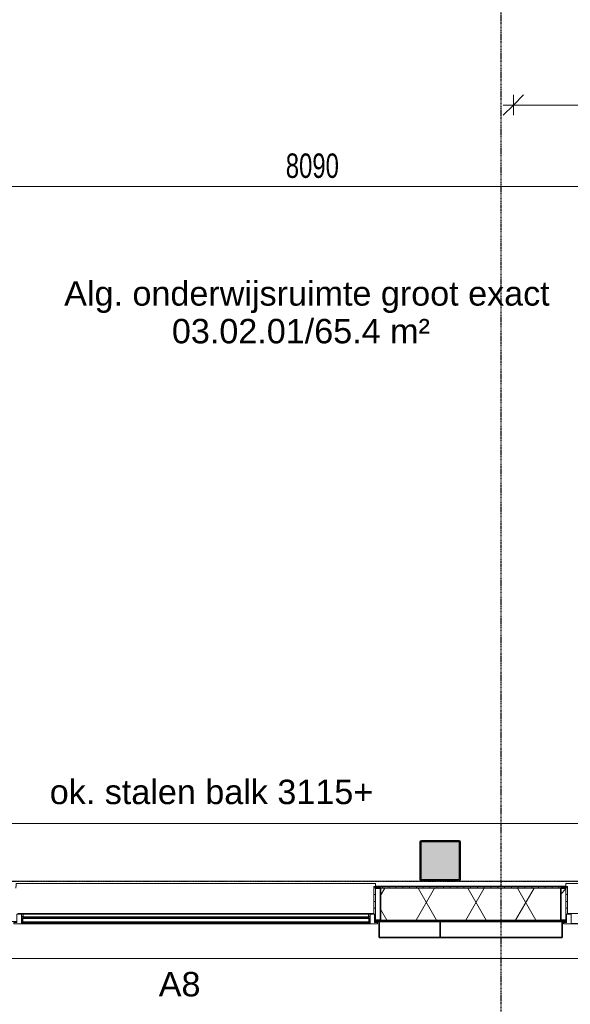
# Model space of a CAD drawing. Header units: millimetres. Extents: x -80560 to 110805, y -11020 to 52719.
# Tile 9 of 145: x 36747 to 40804, y 9092 to 16346. Entities that reach past the tile are written whole.
import ezdxf

# ---------------------------------------------------------------- set-up
doc = ezdxf.new("R2010")
doc.units = ezdxf.units.MM
for name, pattern in [('CENTER2', [20, 8, -4, 4, -4]), ('DASHED2', [6, 4, -2]), ('DASHED2-1', [3, 2, -1])]:
    doc.linetypes.add(name, pattern=pattern)
for name, color, linetype, lineweight in [('A-ANNO-DIMS', 211, 'Continuous', 9), ('A-ANNO-DIMS-100', 211, 'Continuous', 9), ('A-AREA-IDEN', 2, 'Continuous', 9), ('A-DETL-HDLN', 90, 'DASHED2', 18), ('A-FLOR-OVHD', 1, 'DASHED2-1', 18), ('A-GENM', 13, 'Continuous', 18), ('A-GLAZ', 151, 'Continuous', 18), ('A-GLAZ-IDEN', 152, 'Continuous', 18), ('A-GLAZ-SILL', 1, 'Continuous', 18), ('A-WALL', 113, 'Continuous', 35), ('A-WALL-PATT', 111, 'Continuous', 35), ('G-ANNO-TEXT', 231, 'Continuous', 9), ('S-COLS', 52, 'Continuous', 18), ('S-GRID', 1, 'Continuous', 9)]:
    doc.layers.add(name, color=color, linetype=linetype, lineweight=lineweight)
doc.styles.add('Arial', font='arial.ttf', dxfattribs={"height": 180})
doc.styles.add('Arial_5', font='arial.ttf', dxfattribs={"width": 0.7, "height": 180})
doc.dimstyles.new('n3o_1_8', dxfattribs={"dimscale": 304.8, "dimtxt": 183.646692, "dimasz": 0.492126, "dimexe": 0.246063, "dimexo": 0.0625, "dimgap": 0.032808, "dimtad": 1, "dimdec": 0, "dimdsep": 46, "dimtxsty": 'Arial_5', "dimblk1": 'OBLIQUE', "dimblk2": 'OBLIQUE', "dimsah": 1, "dimcen": 0.09, "dimdle": 0.246063, "dimazin": 0, "dimtfac": 1, "dimtdec": 4, "dimtix": 1, "dimtmove": 0, "dimatfit": 3, "dimfxl": 0.246063, "dimfxlon": 1, "dimtvp": 1, "dimtolj": 1, "dimtzin": 0, "dimarcsym": 2})
doc.dimstyles.new('n3o_1_8_3', dxfattribs={"dimscale": 304.8, "dimtxt": 183.646692, "dimasz": 0.492126, "dimexe": 0.246063, "dimexo": 0.0625, "dimgap": 0.032808, "dimtad": 1, "dimdec": 0, "dimdsep": 46, "dimtxsty": 'Arial_5', "dimblk1": 'OBLIQUE', "dimblk2": 'OBLIQUE', "dimsah": 1, "dimcen": 0.09, "dimdle": 0.246063, "dimazin": 0, "dimtfac": 1, "dimtdec": 4, "dimtix": 1, "dimtmove": 0, "dimatfit": 3, "dimfxl": 0.246063, "dimfxlon": 1, "dimtvp": 1, "dimtolj": 1, "dimtzin": 0, "dimarcsym": 2})
pattern_1 = [(45, (0, 0), (-141.4214, 141.4214), [])]
pattern_2 = [(0, (0, 0), (0, 50), [])]

# ---------------------------------------------------------------- blocks, each defined once
blk = doc.blocks.new('NLRS_28_SCO_UN_staalkolom koker betongevuld_gen_CGA - kolom A-V279-DO_03 derde verdieping')
at = {"layer": 'S-COLS', "lineweight": 5}
h = blk.add_hatch(dxfattribs=at)
h.set_pattern_fill('FP_142', color=256, style=0, pattern_type=2)
h.set_pattern_definition([(45, (-14950, -10150), (-99.9997, 99.9997), []), (45, (-14865, -10150), (-99.9997, 99.9997), []), (45, (-14860, -10150), (-99.9997, 99.9997), []), (45, (-14855, -10150), (-99.9997, 99.9997), []), (45, (-14850, -10150), (-99.9997, 99.9997), []), (45, (-14845, -10150), (-99.9997, 99.9997), []), (45, (-14840, -10150), (-99.9997, 99.9997), []), (45, (-14835, -10150), (-99.9997, 99.9997), [])])
h.paths.add_polyline_path([(138, -150), (146.5, -146.5), (150, -138), (150, 138), (146.5, 146.5), (138, 150), (-138, 150), (-146.5, 146.5), (-150, 138), (-150, -138), (-146.5, -146.5), (-138, -150)], flags=0)
h.paths.add_polyline_path([(-134, -142), (-139.7, -139.7), (-142, -134), (-142, 134), (-139.7, 139.7), (-134, 142), (134, 142), (139.7, 139.7), (142, 134), (142, -134), (139.7, -139.7), (134, -142)], flags=0)
at = {"layer": 'S-COLS', "lineweight": 9}
blk.add_hatch(color=256, dxfattribs=at).paths.add_polyline_path([(134, -142), (139.7, -139.7), (142, -134), (142, 134), (139.7, 139.7), (134, 142), (-134, 142), (-139.7, 139.7), (-142, 134), (-142, -134), (-139.7, -139.7), (-134, -142)], flags=0)
at = {"layer": 'S-COLS'}
for p, q in [((138, 150), (-138, 150)), ((-150, 138), (-150, -138)), ((-142, -134), (-142, 134)), ((-134, 142), (134, 142)), ((142, 134), (142, -134)), ((150, -138), (150, 138)), ((134, -142), (-134, -142)), ((-138, -150), (138, -150))]:
    blk.add_line(p, q, dxfattribs=at)
at = {"layer": 'S-COLS', "lineweight": 35}
for p, q in [((-142, 134), (-142, -134)), ((134, 142), (-134, 142)), ((142, -134), (142, 134)), ((-134, -142), (134, -142))]:
    blk.add_line(p, q, dxfattribs=at)
at = {"layer": 'S-COLS'}
for centre, radius, start, end in [((-138, 138), 12, 90, 180), ((138, 138), 12, 0, 90), ((-134, 134), 8, 90, 180), ((134, 134), 8, 0, 90), ((-138, -138), 12, 180, 270), ((-134, -134), 8, 180, 270), ((134, -134), 8, 270, 0), ((138, -138), 12, 270, 360)]:
    blk.add_arc(centre, radius, start, end, dxfattribs=at)
at = {"layer": 'S-COLS', "lineweight": 35}
for centre, start, end in [((-134, 134), 90, 180), ((134, 134), 360, 90), ((-134, -134), 180, 270), ((134, -134), 270, 360)]:
    blk.add_arc(centre, 8, start, end, dxfattribs=at)
blk = doc.blocks.new('19112_SW_LeonardoCollege_R2020_rvt-1-DO_03 derde verdieping')
at = {"color": 250, "lineweight": 9}
blk.add_blockref('NLRS_28_SCO_UN_staalkolom koker betongevuld_gen_CGA - kolom A-V279-DO_03 derde verdieping', (14950, 10150), dxfattribs=at)
blk = doc.blocks.new('Basic Wall _ 41_WA_n3o_cladding_vertikaal_random_100mm_oorspronkelijk - ___-31301049-DO_03 derde verdieping')
at = {"layer": 'A-WALL', "lineweight": 18}
for p, q in [((14468, 9701), (14473, 9701)), ((14468, 9699), (14500, 9699)), ((15850, 9699), (15882, 9699)), ((15877, 9701), (15882, 9701)), ((53921, 9429), (9429, 9429))]:
    blk.add_line(p, q, dxfattribs=at)
blk = doc.blocks.new('merk 1800 draaikiep - std-33586350-DO_03 derde verdieping')
at = {"layer": 'A-GLAZ'}
for p, q in [((-890, 10), (-868, 10)), ((-890, 0), (-890, 10)), ((-868, 72), (-834, 72)), ((-868, 10), (-868, 72)), ((-834, 72), (-834, 4)), ((-834, 4), (-812, 4)), ((-812, 4), (-812, 0)), ((-39, 4), (-17, 4)), ((-39, 0), (-39, 4)), ((-17, 72), (17, 72)), ((-17, 4), (-17, 72)), ((17, 72), (17, 4)), ((17, 4), (39, 4)), ((39, 4), (39, 0)), ((812, 4), (834, 4)), ((812, 0), (812, 4)), ((834, 72), (868, 72)), ((834, 4), (834, 72)), ((868, 72), (868, 10)), ((868, 10), (890, 10)), ((890, 10), (890, 0)), ((-812, 0), (-890, 0)), ((39, 0), (-39, 0)), ((890, 0), (812, 0))]:
    blk.add_line(p, q, dxfattribs=at)
at = {"layer": 'A-GLAZ-SILL'}
for p, q in [((-812, 4), (-39, 4)), ((-812, 0), (-39, 0)), ((17, 72), (67, 72)), ((39, 4), (812, 4)), ((39, 0), (812, 0)), ((784, 72), (834, 72))]:
    blk.add_line(p, q, dxfattribs=at)
blk = doc.blocks.new('merk 2700 vast glas - std-31567341-DO_03 derde verdieping')
at = {"layer": 'A-GLAZ'}
for p, q in [((-1262, 0), (-1340, 0)), ((-1340, 0), (-1340, -10)), ((-1262, -4), (-1262, 0)), ((1340, 0), (1262, 0)), ((1262, 0), (1262, -4)), ((1340, -10), (1340, 0)), ((-1340, -10), (-1318, -10)), ((-1318, -10), (-1318, -72)), ((-1318, -72), (-1284, -72)), ((-1284, -72), (-1284, -4)), ((-1284, -4), (-1262, -4)), ((1262, -4), (1284, -4)), ((1284, -4), (1284, -72)), ((1284, -72), (1318, -72)), ((1318, -72), (1318, -10)), ((1318, -10), (1340, -10))]:
    blk.add_line(p, q, dxfattribs=at)
at = {"layer": 'A-GLAZ-SILL'}
for p, q in [((1262, 0), (-1262, 0)), ((1262, -4), (-1262, -4))]:
    blk.add_line(p, q, dxfattribs=at)
blk = doc.blocks.new('NLRS_41_GM_WPB_spouwlat-SH_generiek_ISR - 235x38-V8-DO_03 derde verdieping')
at = {"layer": 'A-GENM'}
h = blk.add_hatch(dxfattribs=at)
h.set_pattern_fill('FP_58', color=256, style=0, pattern_type=2)
h.set_pattern_definition(pattern_1)
h.paths.add_polyline_path([(14511, 9713), (14511, 9948), (14473, 9948), (14473, 9713)], flags=0)
for p, q in [((14511, 9948), (14473, 9948)), ((14473, 9948), (14473, 9713)), ((14511, 9713), (14511, 9948)), ((14473, 9713), (14511, 9713))]:
    blk.add_line(p, q, dxfattribs=at)
blk = doc.blocks.new('41_dagkanten_SH_generiek_ISR - 12x204_5-V9-DO_03 derde verdieping')
at = {"layer": 'A-GENM'}
h = blk.add_hatch(dxfattribs=at)
h.set_pattern_fill('FP_59', color=256, style=0, pattern_type=2)
h.set_pattern_definition(pattern_2)
h.paths.add_polyline_path([(14473, 9756), (14473, 9960.5), (14461, 9960.5), (14461, 9756), (14468, 9756)], flags=0)
for p, q in [((14473, 9960.5), (14461, 9960.5)), ((14461, 9960.5), (14461, 9756)), ((14473, 9756), (14473, 9960.5)), ((14468, 9756), (14473, 9756))]:
    blk.add_line(p, q, dxfattribs=at)
blk = doc.blocks.new('NLRS_41_GM_WPB_spouwlat-SH_generiek_ISR - 235x38-V11-DO_03 derde verdieping')
at = {"layer": 'A-GENM'}
h = blk.add_hatch(dxfattribs=at)
h.set_pattern_fill('FP_56', color=256, style=0, pattern_type=2)
h.set_pattern_definition(pattern_1)
h.paths.add_polyline_path([(15877, 9713), (15877, 9948), (15839, 9948), (15839, 9713)], flags=0)
for p, q in [((15877, 9948), (15839, 9948)), ((15839, 9948), (15839, 9713)), ((15877, 9713), (15877, 9948)), ((15839, 9713), (15877, 9713))]:
    blk.add_line(p, q, dxfattribs=at)
blk = doc.blocks.new('41_dagkanten_SH_generiek_ISR - 12x204_5-V14-DO_03 derde verdieping')
at = {"layer": 'A-GENM'}
h = blk.add_hatch(dxfattribs=at)
h.set_pattern_fill('FP_59', color=256, style=0, pattern_type=2)
h.set_pattern_definition(pattern_2)
h.paths.add_polyline_path([(15877, 9756), (15889, 9756), (15889, 9960.5), (15877, 9960.5), (15877, 9922.4)], flags=0)
for p, q in [((15889, 9960.5), (15877, 9960.5)), ((15877, 9960.5), (15877, 9756)), ((15889, 9756), (15889, 9960.5)), ((15877, 9756), (15882, 9756))]:
    blk.add_line(p, q, dxfattribs=at)
blk = doc.blocks.new('30_n3o_RT72_glas met glaslat - Type 1-33617470-DO_03 derde verdieping')
at = {"layer": 'A-GENM'}
for points in [[(1279, -5), (-1279, -5), (-1279, -11), (1279, -11)], [(1279, -35), (-1279, -35), (-1279, -41), (1279, -41)]]:
    blk.add_hatch(color=256, dxfattribs=at).paths.add_polyline_path(points, flags=0)
for p, q in [((1279, -5), (-1279, -5)), ((-1279, -5), (-1279, -11)), ((-1275, -5), (-1279, -5)), ((-1279, -5), (-1279, -41)), ((-1279, -11), (1279, -11)), ((1279, -35), (-1279, -35)), ((-1279, -35), (-1279, -41)), ((-1279, -41), (1279, -41)), ((-1279, -41), (-1275, -41)), ((-1275, -41), (-1275, -5)), ((1279, -5), (1275, -5)), ((1275, -5), (1275, -41)), ((1275, -41), (1279, -41)), ((1279, -11), (1279, -5)), ((1279, -41), (1279, -5)), ((1279, -41), (1279, -35))]:
    blk.add_line(p, q, dxfattribs=at)
blk = doc.blocks.new('DPWP_30_n3o_RT72_glas met glaslat Frame1 - Type 1-33617473-DO_03 derde verdieping')
at = {"layer": 'A-GENM'}
for p, q in [((-1272, -7.8), (-1284, -15)), ((-1284, -27), (-1272, -27)), ((1272, -7.8), (-1272, -7.8)), ((-1272, -7.8), (-1272, -27)), ((-1272, -27), (-1272, -7.8)), ((-1272, -27), (1272, -27)), ((1272, -27), (1272, -7.8)), ((1284, -15), (1272, -7.8)), ((1272, -7.8), (1272, -27)), ((1272, -27), (1284, -27))]:
    blk.add_line(p, q, dxfattribs=at)
blk = doc.blocks.new('NLRS_42_GM_ISR_vensterbank_kunststeen-SH_generiek_ISR - 220x20-V321-DO_03 derde verdieping')
at = {"layer": 'A-GENM'}
for p, q in [((-873, 199.5), (-873, 220)), ((-873, 220), (873, 220)), ((873, 220), (873, 199.5)), ((11, 0), (-861, 0)), ((861, 0), (840, 0))]:
    blk.add_line(p, q, dxfattribs=at)
blk = doc.blocks.new('NLRS_42_GM_ISR_vensterbank_kunststeen-SH_generiek_ISR - 220x20-33891699-DO_03 derde verdieping')
at = {"layer": 'A-GENM'}
for p, q in [((-1323, 199.5), (-1323, 220)), ((-1323, 220), (1323, 220)), ((1323, 220), (1323, 199.5)), ((1311, 0), (-1311, 0))]:
    blk.add_line(p, q, dxfattribs=at)
blk = doc.blocks.new('DIMBLOCK293-DO_03 derde verdieping')
at = {"layer": 'A-ANNO-DIMS-100'}
for p, q in [((34855.3, 15116.7), (34930.3, 15191.7)), ((34855.3, 15191.7), (34855.3, 15041.7)), ((34855.3, 15116.7), (34855.3, 15191.7)), ((42944.8, 15116.7), (43019.8, 15191.7)), ((42944.8, 15191.7), (42944.8, 15041.7)), ((42944.8, 15116.7), (42944.8, 15191.7)), ((34780.3, 15116.7), (42944.8, 15116.7)), ((34855.3, 15116.7), (34780.3, 15041.7)), ((42944.8, 15116.7), (42869.8, 15041.7))]:
    blk.add_line(p, q, dxfattribs=at)
at = {"layer": 'A-ANNO-DIMS-100', "color": 0, "insert": (38707.9, 15360.4), "char_height": 180, "width": 461.094, "attachment_point": 1, "line_spacing_factor": 0.941778, "style": 'Arial_5'}
blk.add_mtext('8090', dxfattribs=at)
blk = doc.blocks.new('_Oblique')
at = {"color": 0, "linetype": 'ByBlock', "lineweight": -2}
blk.add_line((-0.5, -0.5), (0.5, 0.5), dxfattribs=at)
blk = doc.blocks.new('DIMBLOCK472-DO_03 derde verdieping')
at = {"layer": 'A-ANNO-DIMS-100'}
for p, q in [((40384.8, 15716.7), (40459.8, 15791.7)), ((40384.8, 15791.7), (40384.8, 15641.7)), ((40384.8, 15716.7), (40384.8, 15791.7)), ((42434.8, 15716.7), (42509.8, 15791.7)), ((42434.8, 15791.7), (42434.8, 15641.7)), ((42434.8, 15716.7), (42434.8, 15791.7)), ((40309.8, 15716.7), (42434.8, 15716.7)), ((40384.8, 15716.7), (40309.8, 15641.7)), ((42434.8, 15716.7), (42359.8, 15641.7))]:
    blk.add_line(p, q, dxfattribs=at)
at = {"layer": 'A-ANNO-DIMS-100', "color": 0, "insert": (41217.7, 15960.4), "char_height": 180, "width": 461.094, "attachment_point": 1, "line_spacing_factor": 0.941778, "style": 'Arial_5'}
blk.add_mtext('2050', dxfattribs=at)

msp = doc.modelspace()

# ---------------------------------------------------------------- hatches: boundary and pattern name
at = {"layer": 'A-WALL-PATT', "lineweight": 18}
h = msp.add_hatch(dxfattribs=at)
h.set_pattern_fill('FP_2', color=256, style=0, pattern_type=2)
h.set_pattern_definition([(60, (24894.82, 0), (-274.963, 158.75), []), (120, (24894.82, 0), (-274.963, -158.75), [])])
h.paths.add_polyline_path([(75383.8, 9713), (75383.8, 9948), (74955.8, 9948), (74955.8, 9713), (75361.2, 9713)], flags=0)
h.paths.add_polyline_path([(78531.8, 9713), (78531.8, 9948), (77205.8, 9948), (77205.8, 9713), (78297.9, 9713)], flags=0)
h.paths.add_polyline_path([(73011.8, 9713), (73133.8, 9713), (73133.8, 9948), (72255.8, 9948), (72255.8, 9713), (72424.4, 9713)], flags=0)
h.paths.add_polyline_path([(71249.8, 9713), (71333.8, 9713), (71333.8, 9948), (69555.8, 9948), (69555.8, 9713), (70075.1, 9713)], flags=0)
h.paths.add_polyline_path([(67725.7, 9713), (67733.8, 9713), (67733.8, 9948), (65055.8, 9948), (65055.8, 9713), (67138.3, 9713)], flags=0)
h.paths.add_polyline_path([(62333.8, 9713), (62333.8, 9948), (61455.8, 9948), (61455.8, 9713), (62145.9, 9713)], flags=0)
h.paths.add_polyline_path([(59633.8, 9713), (59633.8, 9948), (59205.8, 9948), (59205.8, 9713), (59502.9, 9713)], flags=0)
h.paths.add_polyline_path([(57383.8, 9713), (57383.8, 9948), (55005.9, 9948), (55005.9, 9713), (57153.5, 9713)], flags=0)
h.paths.add_polyline_path([(54083.9, 9713), (54083.9, 9948), (53355.8, 9948), (53355.8, 9713), (53923.1, 9713)], flags=0)
h.paths.add_polyline_path([(52433.8, 9713), (52433.8, 9948), (50655.8, 9948), (50655.8, 9713), (51867.4, 9713)], flags=0)
h.paths.add_polyline_path([(47756, 9713), (47933.8, 9713), (47933.8, 9948), (47055.8, 9948), (47055.8, 9713), (47168.7, 9713)], flags=0)
h.paths.add_polyline_path([(45994, 9713), (46133.8, 9713), (46133.8, 9948), (45255.8, 9948), (45255.8, 9713), (45406.6, 9713)], flags=0)
h.paths.add_polyline_path([(44333.8, 9713), (44333.8, 9948), (42555.8, 9948), (42555.8, 9713), (44231.9, 9713)], flags=0)
h.paths.add_polyline_path([(40707.9, 9713), (40733.8, 9713), (40733.8, 9948), (39405.8, 9948), (39405.8, 9713), (40120.5, 9713)], flags=0)
h.paths.add_polyline_path([(36683.8, 9713), (36683.8, 9948), (34607.8, 9948), (34607.8, 9713), (36596.5, 9713)], flags=0)
h = msp.add_hatch(dxfattribs=at)
h.set_pattern_fill('FP_55', color=256, angle=90, style=0, pattern_type=2)
h.set_pattern_definition([(90, (56569.82, 9701), (-50, -2e-13), [])])
h.paths.add_polyline_path([(77205.8, 9948), (78296.8, 9948), (78296.8, 9960.5), (77167.8, 9960.5), (77167.8, 9948)], flags=0)
h.paths.add_polyline_path([(75421.8, 9948), (75421.8, 9960.5), (74917.8, 9960.5), (74917.8, 9948), (75383.8, 9948)], flags=0)
h.paths.add_polyline_path([(73133.8, 9948), (73171.8, 9948), (73171.8, 9960.5), (72217.8, 9960.5), (72217.8, 9948), (73011.8, 9948)], flags=0)
h.paths.add_polyline_path([(71371.8, 9948), (71371.8, 9960.5), (69517.8, 9960.5), (69517.8, 9948), (71333.8, 9948)], flags=0)
h.paths.add_polyline_path([(67771.8, 9948), (67771.8, 9960.5), (65017.8, 9960.5), (65017.8, 9948), (67733.8, 9948)], flags=0)
h.paths.add_polyline_path([(62371.8, 9948), (62371.8, 9960.5), (61417.8, 9960.5), (61417.8, 9948), (62333.8, 9948)], flags=0)
h.paths.add_polyline_path([(57153.5, 9948), (57421.8, 9948), (57421.8, 9960.5), (54967.9, 9960.5), (54967.9, 9948), (56566.2, 9948)], flags=0)
h.paths.add_polyline_path([(59502.9, 9948), (59671.8, 9948), (59671.8, 9960.5), (59167.8, 9960.5), (59167.8, 9948), (59205.8, 9948)], flags=0)
h.paths.add_polyline_path([(51573.7, 9948), (52471.8, 9948), (52471.8, 9960.5), (50617.8, 9960.5), (50617.8, 9948), (51426.9, 9948)], flags=0)
h.paths.add_polyline_path([(54121.9, 9948), (54121.9, 9960.5), (53317.8, 9960.5), (53317.8, 9948), (54083.9, 9948)], flags=0)
h.paths.add_polyline_path([(47971.8, 9948), (47971.8, 9960.5), (47017.8, 9960.5), (47017.8, 9948), (47933.8, 9948)], flags=0)
h.paths.add_polyline_path([(46171.8, 9948), (46171.8, 9960.5), (45217.8, 9960.5), (45217.8, 9948), (46133.8, 9948)], flags=0)
h.paths.add_polyline_path([(44371.8, 9948), (44371.8, 9960.5), (42517.8, 9960.5), (42517.8, 9948), (44333.8, 9948)], flags=0)
h.paths.add_polyline_path([(40771.8, 9948), (40771.8, 9960.5), (39367.8, 9960.5), (39367.8, 9948), (40733.8, 9948)], flags=0)
h.paths.add_polyline_path([(36596.5, 9948), (36721.8, 9948), (36721.8, 9960.5), (34842.8, 9960.5), (34842.8, 9948), (36009.1, 9948)], flags=0)
h = msp.add_hatch(dxfattribs=at)
h.set_pattern_fill('FP_54', color=256, style=0, pattern_type=2)
h.set_pattern_definition([(0, (56569.82, 9701), (2e-14, 50), [])])
h.paths.add_polyline_path([(78543.8, 9701), (78543.8, 9713), (77167.8, 9713), (77167.8, 9701), (78297.9, 9701)], flags=0)
h.paths.add_polyline_path([(74917.8, 9701), (75421.8, 9701), (75421.8, 9713), (74917.8, 9713)], flags=0)
h.paths.add_polyline_path([(71371.8, 9701), (71371.8, 9713), (69517.8, 9713), (69517.8, 9701), (71249.8, 9701)], flags=0)
h.paths.add_polyline_path([(72217.8, 9701), (73171.8, 9701), (73171.8, 9713), (72217.8, 9713)], flags=0)
h.paths.add_polyline_path([(66551, 9701), (67771.8, 9701), (67771.8, 9713), (65017.8, 9713), (65017.8, 9701), (65376.3, 9701)], flags=0)
h.paths.add_polyline_path([(61852.3, 9701), (62371.8, 9701), (62371.8, 9713), (61417.8, 9713), (61417.8, 9701), (61558.6, 9701)], flags=0)
h.paths.add_polyline_path([(59209.2, 9701), (59671.8, 9701), (59671.8, 9713), (59167.8, 9713), (59167.8, 9701)], flags=0)
h.paths.add_polyline_path([(56566.2, 9701), (57421.8, 9701), (57421.8, 9713), (54967.9, 9713), (54967.9, 9701), (55978.8, 9701)], flags=0)
h.paths.add_polyline_path([(53335.8, 9701), (54121.9, 9701), (54121.9, 9713), (53317.8, 9713), (53317.8, 9701)], flags=0)
h.paths.add_polyline_path([(52454.8, 9701), (52471.8, 9701), (52471.8, 9713), (50617.8, 9713), (50617.8, 9701), (51867.4, 9701)], flags=0)
h.paths.add_polyline_path([(47756, 9701), (47971.8, 9701), (47971.8, 9713), (47017.8, 9713), (47017.8, 9701), (47168.7, 9701)], flags=0)
h.paths.add_polyline_path([(45406.6, 9701), (46171.8, 9701), (46171.8, 9713), (45217.8, 9713), (45217.8, 9701)], flags=0)
h.paths.add_polyline_path([(42517.8, 9701), (44371.8, 9701), (44371.8, 9713), (42517.8, 9713)], flags=0)
h.paths.add_polyline_path([(40707.9, 9701), (40771.8, 9701), (40771.8, 9713), (39367.8, 9713), (39367.8, 9701), (40120.5, 9701)], flags=0)
h.paths.add_polyline_path([(36009.1, 9701), (36721.8, 9701), (36721.8, 9713), (34595.8, 9713), (34595.8, 9701), (35421.8, 9701)], flags=0)

# ---------------------------------------------------------------- linework, layer by layer
at = {"layer": 'A-DETL-HDLN'}
for p, q in [((34894.8, 10425), (46694.8, 10425)), ((46694.8, 10000), (34894.8, 10000))]:
    msp.add_line(p, q, dxfattribs=at)
at = {"layer": 'A-FLOR-OVHD'}
msp.add_line((34323.8, 9429), (78815.8, 9429), dxfattribs=at)
at = {"layer": 'A-WALL'}
for p, q in [((40771.8, 9960.5), (39367.8, 9960.5)), ((39367.8, 9960.5), (39367.8, 9948)), ((39367.8, 9948), (39405.8, 9948)), ((39405.8, 9948), (39405.8, 9713)), ((40733.8, 9713), (40733.8, 9948)), ((40733.8, 9948), (40771.8, 9948)), ((40771.8, 9948), (40771.8, 9960.5)), ((39405.8, 9713), (39367.8, 9713)), ((39367.8, 9713), (39367.8, 9701)), ((39367.8, 9701), (40771.8, 9701)), ((39394.8, 9701), (39394.8, 9584)), ((39844.8, 9584), (39844.8, 9701)), ((40771.8, 9713), (40733.8, 9713)), ((40744.8, 9584), (40744.8, 9701)), ((40771.8, 9701), (40771.8, 9713)), ((39394.8, 9584), (40744.8, 9584))]:
    msp.add_line(p, q, dxfattribs=at)
at = {"layer": 'A-WALL', "lineweight": 18}
for p, q in [((39405.8, 9948), (40733.8, 9948)), ((39367.8, 9713), (39362.8, 9713)), ((39405.8, 9713), (40733.8, 9713)), ((40776.8, 9713), (40771.8, 9713))]:
    msp.add_line(p, q, dxfattribs=at)
at = {"layer": 'S-GRID', "linetype": 'CENTER2', "lineweight": 25}
for p, q in [((40294.8, 4383.3), (40294.8, 52119.1)), ((29945.3, 10000), (110204.9, 10000))]:
    msp.add_line(p, q, dxfattribs=at)

# ---------------------------------------------------------------- block references
at = {"color": 250, "lineweight": 5}
msp.add_blockref('19112_SW_LeonardoCollege_R2020_rvt-1-DO_03 derde verdieping', (24894.8, 0), dxfattribs=at)
at = {"layer": 'A-GENM'}
for name, p in [('NLRS_42_GM_ISR_vensterbank_kunststeen-SH_generiek_ISR - 220x20-33891699-DO_03 derde verdieping', (38044.8, 9761)), ('41_dagkanten_SH_generiek_ISR - 12x204_5-V9-DO_03 derde verdieping', (24894.8, 0)), ('NLRS_41_GM_WPB_spouwlat-SH_generiek_ISR - 235x38-V8-DO_03 derde verdieping', (24894.8, 0)), ('NLRS_41_GM_WPB_spouwlat-SH_generiek_ISR - 235x38-V11-DO_03 derde verdieping', (24894.8, 0)), ('NLRS_42_GM_ISR_vensterbank_kunststeen-SH_generiek_ISR - 220x20-V321-DO_03 derde verdieping', (41644.8, 9761)), ('41_dagkanten_SH_generiek_ISR - 12x204_5-V14-DO_03 derde verdieping', (24894.8, 0))]:
    msp.add_blockref(name, p, dxfattribs=at)
at = {"layer": 'A-GENM', "rotation": 180}
for name, p in [('DPWP_30_n3o_RT72_glas met glaslat Frame1 - Type 1-33617473-DO_03 derde verdieping', (38044.8, 9729)), ('30_n3o_RT72_glas met glaslat - Type 1-33617470-DO_03 derde verdieping', (38044.8, 9688))]:
    msp.add_blockref(name, p, dxfattribs=at)
at = {"layer": 'A-GLAZ', "rotation": 180}
msp.add_blockref('merk 2700 vast glas - std-31567341-DO_03 derde verdieping', (38044.8, 9684), dxfattribs=at)
at = {"layer": 'A-GLAZ'}
msp.add_blockref('merk 1800 draaikiep - std-33586350-DO_03 derde verdieping', (41644.8, 9684), dxfattribs=at)
at = {"layer": 'A-WALL', "lineweight": 18}
msp.add_blockref('Basic Wall _ 41_WA_n3o_cladding_vertikaal_random_100mm_oorspronkelijk - ___-31301049-DO_03 derde verdieping', (24894.8, 0), dxfattribs=at)

# ---------------------------------------------------------------- texts
at = {"layer": 'A-AREA-IDEN', "char_height": 180, "attachment_point": 1, "style": 'Arial'}
for s, insert, width in [('Alg. onderwijsruimte groot exact', (37075.1, 14419.4), 4176.792), ('03.02.01/65.4 m²', (37868.9, 14141.6), 2260.759)]:
    msp.add_mtext(s, dxfattribs=dict(at, insert=insert, width=width))
at = {"layer": 'A-GLAZ-IDEN', "lineweight": 9, "insert": (37771.9, 9330.6), "char_height": 180, "width": 368.776, "attachment_point": 1, "style": 'Arial'}
msp.add_mtext('A8', dxfattribs=at)
at = {"layer": 'G-ANNO-TEXT', "color": 7, "insert": (36968.9, 10746.9), "char_height": 180, "width": 2878.058, "attachment_point": 1, "style": 'Arial'}
msp.add_mtext('ok. stalen balk 3115+ ', dxfattribs=at)

# ---------------------------------------------------------------- dimensions: what is measured, and where the dimension line sits
at = {"layer": 'A-ANNO-DIMS'}
for base, p1, p2, dimstyle, override, picture, middle in [((42434.8, 15716.7), (40384.8, 15791.7), (42434.8, 15791.7), 'n3o_1_8_3', {"dimpost": '<>', "dimfxl": 2050}, 'DIMBLOCK472-DO_03 derde verdieping', (41409.8, 15818.6)), ((42944.8189632, 15116.7236725), (34855.3189632, 15191.7236725), (42944.8189632, 15191.7236725), 'n3o_1_8', {"dimpost": '<>', "dimfxl": 8089.5}, 'DIMBLOCK293-DO_03 derde verdieping', (38900.0689632, 15218.6268108))]:
    dim = msp.add_linear_dim(base=base, p1=p1, p2=p2, dimstyle=dimstyle, override=override, dxfattribs=at)
    dim.commit()
    dim.dimension.update_dxf_attribs({"geometry": picture, "text_midpoint": middle})

doc.saveas('drawing.dxf')
